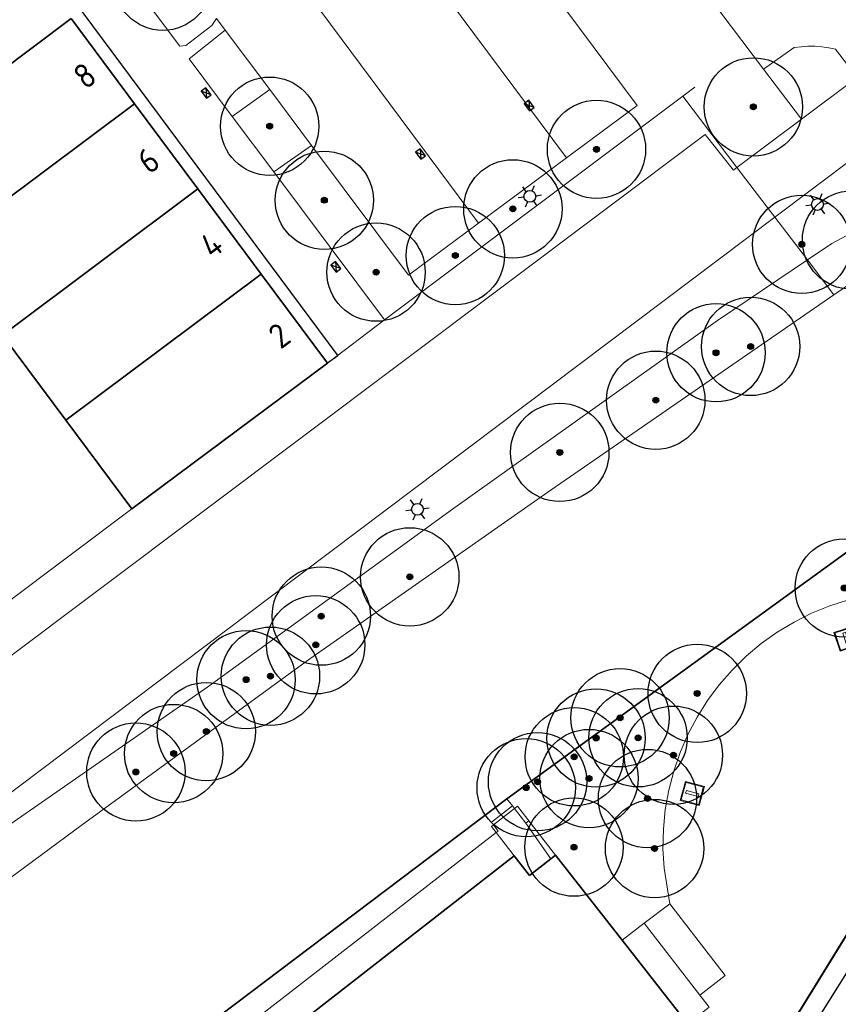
# Model space of a CAD drawing. Header units: metres. Extents: x 92877 to 94117, y 464509 to 465451.
# Tile 56 of 102: x 93119 to 93160, y 465141 to 465191. Entities that reach past the tile are written whole.
import ezdxf
from ezdxf.enums import TextEntityAlignment as Align

# ---------------------------------------------------------------- set-up
doc = ezdxf.new("R2010")
doc.units = ezdxf.units.M
doc.linetypes.add('IE-TERREINAFSCHEIDING', pattern=[10, 8, -2])
doc.linetypes.add('XX-PROJECTGRENS', pattern=[18, 12, -3, 0, -3])
doc.layers.get('0').update_dxf_attribs({"linetype": 'CONTINUOUS'})
for name, color, linetype, lineweight in [('B-WE-GK-BESCHOEIING-G', 252, 'GK-BESCHOEIING', 35), ('B-WE-GR-BEPLANTING_CULTUUR-G', 252, 'CONTINUOUS', 18), ('B-WE-GR-BOOM-S', 90, 'CONTINUOUS', 25), ('B-WE-IE-TERREINAFSCHEIDING-G', 252, 'IE-TERREINAFSCHEIDING', 18), ('B-WE-IE-TERREINAFSCHEIDING_KUNSTMATIG_HEKWERK-G', 252, 'IE-TERREINAFSCHEIDING-KUNSTMATIG', 18), ('B-WE-KL-ET_LS_OV_LICHTMAST-S', 252, 'CONTINUOUS', 25), ('B-WE-OG-TOPOGRAFIE_BEBOUWING-GV', 252, 'CONTINUOUS', 35), ('B-WE-OG-TOPOGRAFIE_BEBOUWING_LUIFEL-GV', 252, 'CONTINUOUS', 18), ('B-WE-OG-TOPOGRAFIE_HUISNUMMER-T25', 7, 'CONTINUOUS', 20), ('B-WE-OG-TOPOGRAFIE_WATER-GV', 252, 'CONTINUOUS', 18), ('B-WE-RI-HWA_KOLK-S', 252, 'CONTINUOUS', 25), ('B-WE-VH-VERHARDING-GV', 252, 'CONTINUOUS', 18), ('B-WE-VW-PAAL_BETON-S', 252, 'CONTINUOUS', 0), ('N-WE-KG-GRENS_PROJECT-G', 1, 'XX-PROJECTGRENS', 35), ('V-WE-VH-MATERIAALGRENS-G', 7, 'CONTINUOUS-V', 25)]:
    doc.layers.add(name, color=color, linetype=linetype, lineweight=lineweight)
doc.layers.add('B_OVERBOUWLIJN_LIJN_1', color=252, linetype='CONTINUOUS')
doc.styles.get("Standard").update_dxf_attribs({"font": 'isocp.shx'})
doc.linetypes.add('CONTINUOUS-V', pattern='A,3.5,[24,NLCS.SHX,S=0.5,R=0,X=0,Y=0],3.5', length=7)
doc.linetypes.add('GK-BESCHOEIING', pattern='A,30,-5,[1,NLCS.SHX,S=1,R=0,X=0,Y=0],-5', length=40)
doc.linetypes.add('IE-TERREINAFSCHEIDING-KUNSTMATIG', pattern='A,4,[82,NLCS.SHX,S=0.75,R=90,X=0,Y=0],4,-2', length=10)

# ---------------------------------------------------------------- blocks, each defined once
blk = doc.blocks.new('Q_PAAL_STEEN')
for points in [[(-0.5, 0.5), (0.5, 0.5), (0.5, -0.5), (-0.5, -0.5)], [(-0.08, 0.333), (0.071, 0.333), (0.071, -0.329), (-0.08, -0.329)]]:
    blk.add_lwpolyline(points, close=True)
blk.add_lwpolyline([(-0.442, 0.464), (0.438, 0.464, -0.414214), (0.459, 0.442), (0.459, -0.437, -0.414214), (0.438, -0.459), (-0.442, -0.459, -0.414214), (-0.463, -0.437), (-0.463, 0.442), (-0.463, 0.444), (-0.463, 0.446), (-0.463, 0.448), (-0.462, 0.45), (-0.461, 0.451), (-0.46, 0.453), (-0.459, 0.455), (-0.458, 0.456), (-0.457, 0.457), (-0.456, 0.459), (-0.454, 0.46), (-0.453, 0.461), (-0.451, 0.462), (-0.449, 0.462), (-0.447, 0.463), (-0.446, 0.463), (-0.444, 0.464), (-0.442, 0.464)], format="xyb")
blk = doc.blocks.new('Q_LICHTMAST')
for points in [[(0, 0.3), (0, 0.6)], [(-0.26, 0.15), (-0.52, 0.3)], [(0.26, 0.15), (0.52, 0.3)], [(-0.26, -0.15), (-0.52, -0.3)], [(0, -0.3), (0, -0.6)], [(0.26, -0.15), (0.52, -0.3)]]:
    blk.add_lwpolyline(points)
blk.add_circle((0, 0), 0.3)
blk = doc.blocks.new('B-SRI-KOLK_COMBINATIE-SO')
for p, q in [((-1.125, 0), (1.125, 1.5)), ((1.125, 0), (-1.125, 1.5))]:
    blk.add_line(p, q)
at = {"flags": 128}
blk.add_lwpolyline([(-1.125, 0), (1.125, 0), (1.125, 1.5), (-1.125, 1.5)], close=True, dxfattribs=at)
blk = doc.blocks.new('SGR-BOOM_01')
at = {"ltscale": 0.1}
h = blk.add_hatch(color=256, dxfattribs=at)
edge = h.paths.add_edge_path()
edge.add_arc((0, 0), 0.15, 0, 360)
for radius in [2.5, 0.045]:
    blk.add_circle((0, 0), radius)
blk.add_circle((0, 0), 0.15, dxfattribs=at)

msp = doc.modelspace()

# ---------------------------------------------------------------- linework, layer by layer
at = {"layer": 'B-WE-GK-BESCHOEIING-G'}
for p, q in [((93165.355, 465167.305), (93143.4, 465151.366)), ((93143.4, 465151.366), (93124.491, 465137.09))]:
    msp.add_line(p, q, dxfattribs=at)
at = {"layer": 'B-WE-GR-BEPLANTING_CULTUUR-G'}
for p, q in [((93156.453, 465188.48), (93158.381, 465185.935)), ((93129.431, 465186.061), (93131.332, 465187.439)), ((93131.536, 465183.246), (93133.459, 465184.593)), ((93143.4, 465151.366), (93143.676, 465151.001)), ((93151.681, 465146.017), (93150.377, 465145.036))]:
    msp.add_line(p, q, dxfattribs=at)
at = {"layer": 'B-WE-GR-BEPLANTING_CULTUUR-G', "flags": 128}
for points in [[(93158.677, 465178.768), (93159.927, 465179.609), (93161.417, 465180.401), (93165.36, 465181.597)], [(93069.894, 465115.381), (93071.118, 465116.219), (93078.33, 465120.671), (93092.116, 465130.628), (93112.596, 465146.23), (93128.189, 465157.051), (93140.623, 465166.097), (93154.108, 465175.697), (93158.677, 465178.768)]]:
    msp.add_lwpolyline(points, dxfattribs=at)
at = {"layer": 'B-WE-IE-TERREINAFSCHEIDING-G'}
for p, q in [((93145.635, 465148.316), (93144.356, 465150.124)), ((93150.377, 465145.036), (93153.216, 465141.379)), ((93153.216, 465141.379), (93153.217, 465141.379))]:
    msp.add_line(p, q, dxfattribs=at)
at = {"layer": 'B-WE-IE-TERREINAFSCHEIDING-G', "flags": 128}
for points in [[(93144.356, 465150.124), (93144.506, 465150.246), (93145.87, 465148.5)], [(93153.217, 465141.379), (93154.496, 465142.372), (93151.681, 465146.017)]]:
    msp.add_lwpolyline(points, dxfattribs=at)
at = {"layer": 'B-WE-IE-TERREINAFSCHEIDING_KUNSTMATIG_HEKWERK-G'}
for p, q in [((93152.345, 465187.091), (93152.957, 465187.55)), ((93152.345, 465187.091), (93137.166, 465175.719)), ((93155.092, 465183.479), (93152.345, 465187.091)), ((93157.024, 465180.94), (93155.092, 465183.479)), ((93158.677, 465178.768), (93157.024, 465180.94)), ((93158.677, 465178.768), (93160.031, 465176.989)), ((93134.276, 465173.512), (93137.166, 465175.719)), ((93117.839, 465161.244), (93124.317, 465166.107)), ((93143.676, 465151.001), (93143.783, 465150.863)), ((93143.783, 465150.863), (93144.356, 465150.124))]:
    msp.add_line(p, q, dxfattribs=at)
at = {"layer": 'B-WE-OG-TOPOGRAFIE_BEBOUWING-GV'}
for p, q in [((93121.239, 465191.046), (93111.298, 465183.617)), ((93121.239, 465191.046), (93124.461, 465186.712)), ((93124.461, 465186.712), (93114.52, 465179.284)), ((93124.461, 465186.712), (93127.683, 465182.379)), ((93127.683, 465182.379), (93117.742, 465174.95)), ((93127.683, 465182.379), (93130.905, 465178.045)), ((93130.905, 465178.045), (93120.964, 465170.617)), ((93130.905, 465178.045), (93134.276, 465173.512)), ((93120.964, 465170.617), (93117.742, 465174.95)), ((93134.276, 465173.512), (93124.317, 465166.107)), ((93124.317, 465166.107), (93120.964, 465170.617)), ((93143.774, 465148.466), (93144.548, 465147.471)), ((93144.548, 465147.471), (93145.635, 465148.316)), ((93145.635, 465148.316), (93145.87, 465148.5)), ((93145.87, 465148.5), (93149.257, 465144.167))]:
    msp.add_line(p, q, dxfattribs=at)
at = {"layer": 'B-WE-OG-TOPOGRAFIE_BEBOUWING-GV', "flags": 128}
for points in [[(93123.481, 465135.81), (93125.014, 465133.857), (93143.774, 465148.466)], [(93149.257, 465144.167), (93152.116, 465140.508), (93150.664, 465139.497), (93151.185, 465138.826)]]:
    msp.add_lwpolyline(points, dxfattribs=at)
at = {"layer": 'B-WE-OG-TOPOGRAFIE_BEBOUWING_LUIFEL-GV'}
for p, q in [((93143.783, 465150.863), (93142.721, 465150.038)), ((93142.859, 465149.643), (93143.774, 465148.466))]:
    msp.add_line(p, q, dxfattribs=at)
at = {"layer": 'B-WE-OG-TOPOGRAFIE_BEBOUWING_LUIFEL-GV', "flags": 128}
for points in [[(93145.87, 465148.5), (93143.938, 465150.984), (93143.783, 465150.863)], [(93142.721, 465150.038), (93142.615, 465149.956), (93142.859, 465149.643)], [(93144.548, 465147.471), (93144.818, 465147.681), (93145.635, 465148.316)]]:
    msp.add_lwpolyline(points, dxfattribs=at)
at = {"layer": 'B-WE-OG-TOPOGRAFIE_WATER-GV'}
msp.add_line((93161.071, 465177.706), (93160.031, 465176.989), dxfattribs=at)
at = {"layer": 'B-WE-OG-TOPOGRAFIE_WATER-GV', "flags": 128}
msp.add_lwpolyline([(93160.031, 465176.989), (93145.647, 465167.083), (93133.367, 465158.49), (93121.74, 465150), (93101.821, 465135.288), (93093.118, 465128.705)], dxfattribs=at)
at = {"layer": 'B-WE-VH-VERHARDING-GV'}
for p, q in [((93147.56, 465200.218), (93156.453, 465188.48)), ((93129.586, 465197.272), (93141.952, 465180.632)), ((93136.913, 465196.761), (93146.428, 465183.958)), ((93128.628, 465191.057), (93129.072, 465190.462)), ((93129.072, 465190.462), (93131.332, 465187.439)), ((93131.332, 465187.439), (93133.459, 465184.593)), ((93131.536, 465183.246), (93129.431, 465186.061)), ((93158.381, 465185.935), (93155.092, 465183.479)), ((93141.952, 465180.632), (93146.428, 465183.958)), ((93137.166, 465175.719), (93131.536, 465183.246)), ((93142.721, 465150.038), (93142.953, 465149.716)), ((93142.953, 465149.716), (93142.859, 465149.643)), ((93150.377, 465145.036), (93149.257, 465144.167)), ((93150.377, 465145.036), (93153.217, 465141.379))]:
    msp.add_line(p, q, dxfattribs=at)
at = {"layer": 'B-WE-VH-VERHARDING-GV', "flags": 128}
for points in [[(93146.428, 465183.958), (93150.024, 465186.631), (93140.429, 465199.515), (93136.913, 465196.761)], [(93128.628, 465191.057), (93128.386, 465190.689), (93127.065, 465189.669), (93126.756, 465189.636), (93120.381, 465198.16)], [(93129.431, 465186.061), (93127.237, 465188.994), (93129.072, 465190.462)], [(93156.453, 465188.48), (93158.007, 465189.568), (93158.357, 465189.613), (93158.709, 465189.635), (93159.061, 465189.634), (93159.413, 465189.61), (93159.763, 465189.563), (93160.108, 465189.493)], [(93160.108, 465189.493), (93161.208, 465188.045), (93158.381, 465185.935)], [(93157.024, 465180.94), (93163.116, 465185.527), (93165.72, 465181.87)], [(93153.474, 465185.146), (93117.617, 465158.225), (93116.254, 465160.054)], [(93155.092, 465183.479), (93154.917, 465183.328), (93153.474, 465185.146)], [(93133.459, 465184.593), (93138.395, 465177.988), (93141.952, 465180.632)], [(93067.957, 465117.946), (93071.81, 465118.2), (93072.51, 465117.28), (93131.562, 465161.77), (93157.024, 465180.94)], [(93167.602, 465163.525), (93165.213, 465162.519), (93162.729, 465161.879), (93161.742, 465161.722), (93160.771, 465161.49), (93159.82, 465161.183), (93158.895, 465160.804), (93158.003, 465160.355), (93157.148, 465159.838), (93156.336, 465159.256), (93155.57, 465158.614), (93154.857, 465157.914), (93154.2, 465157.162), (93153.603, 465156.36), (93153.07, 465155.516), (93152.603, 465154.632), (93152.206, 465153.715), (93151.881, 465152.771), (93151.63, 465151.804), (93151.454, 465150.82), (93151.355, 465149.826), (93151.333, 465148.827), (93151.388, 465147.829), (93151.681, 465146.017)], [(93143.676, 465151.001), (93142.618, 465150.18), (93142.721, 465150.038)], [(93142.859, 465149.643), (93125.168, 465135.929), (93124.588, 465136.664), (93123.481, 465135.81)], [(93153.217, 465141.379), (93153.689, 465140.771), (93152.985, 465140.224)]]:
    msp.add_lwpolyline(points, dxfattribs=at)
at = {"layer": 'B_OVERBOUWLIJN_LIJN_1', "flags": 128}
msp.add_lwpolyline([(93114.617, 465199.951), (93115.131, 465200.333), (93134.79, 465173.893), (93134.276, 465173.512)], dxfattribs=at)
at = {"layer": 'N-WE-KG-GRENS_PROJECT-G', "const_width": 0.1, "flags": 128}
msp.add_lwpolyline([(93142.804, 465086.89), (93145.447, 465089.504), (93147.332, 465091.955), (93148.613, 465093.182), (93161.411, 465113.679), (93167.204, 465122.957), (93170.456, 465128.173), (93179.763, 465143.103), (93186.894, 465154.496), (93187.89, 465154.904), (93188.17, 465154.679), (93191.39, 465152.077), (93194.828, 465149.413), (93202.752, 465142.922), (93211.334, 465136.086), (93246.401, 465107.701), (93253.059, 465102.314), (93253.343, 465100.976), (93245.804, 465089.865), (93244.522, 465087.941), (93231.812, 465069.293), (93227.954, 465063.58), (93226.853, 465062.424), (93215.691, 465046.012), (93211.996, 465040.636), (93204.425, 465029.753), (93202.609, 465027.143), (93198.032, 465020.213), (93194.363, 465014.869), (93190.619, 465009.505), (93189.819, 465008.221), (93185.531, 465002.305), (93181.433, 464996.691), (93178.696, 464993.153), (93172.103, 464984.564), (93163.085, 464972.835), (93161.131, 464970.564), (93154.083, 464961.647), (93148.985, 464955.311), (93145.469, 464951.039), (93138.605, 464942.927), (93131.702, 464935.14), (93128.236, 464931.41), (93126.865, 464929.653), (93122.062, 464924.79), (93112.82, 464915.353), (93112.694, 464915.474), (93110.007, 464912.809), (93108.158, 464914.641), (93097.954, 464904.418), (93099.616, 464902.379), (93097.346, 464900.004), (93095.105, 464898.042), (93093.141, 464896.427), (93087.358, 464891.835), (93084.647, 464889.561), (93079.687, 464885.222), (93073.559, 464880.645), (93064.795, 464874.789), (93057.662, 464870.165), (93057.255, 464870.007), (93057.168, 464870.002), (93056.607, 464870.091), (93053.277, 464868.411), (93060.039, 464854.372), (93062.426, 464849.152), (93065.249, 464843.338), (93068.532, 464844.778), (93069.154, 464846.147), (93077.316, 464850.716), (93083.11, 464853.91), (93083.112, 464853.905), (93087.983, 464856.618), (93087.623, 464857.315), (93087.914, 464857.845), (93094.137, 464862.208), (93094.032, 464862.502), (93094.431, 464862.805), (93094.609, 464862.539), (93096.966, 464864.191), (93097.445, 464863.691), (93100.286, 464866.409), (93107.265, 464873.112), (93113.757, 464878.765), (93119.027, 464883.354), (93126.19, 464890.319), (93126.053, 464890.447), (93129.224, 464893.588), (93132.754, 464897.33), (93136.979, 464901.466), (93141.064, 464906.039), (93145.123, 464910.02), (93146.946, 464911.937), (93151.571, 464916.872), (93154.026, 464919.546), (93161.923, 464928.693), (93166.437, 464933.828), (93170.519, 464938.737), (93174.372, 464943.51), (93176.337, 464945.983), (93178.669, 464948.924), (93181.236, 464952.541), (93184.321, 464956.452), (93185.617, 464958.052), (93188.572, 464961.84), (93195.315, 464970.699), (93197.093, 464969.277), (93199.637, 464972.465), (93198.95, 464972.958), (93202.951, 464977.949), (93202.249, 464978.521), (93202.364, 464978.666), (93202.234, 464979.72), (93202.711, 464980.328), (93203.771, 464980.458), (93206.283, 464983.648), (93206.153, 464984.709), (93206.628, 464985.314), (93207.678, 464985.434), (93209.477, 464987.722), (93211.5, 464990.295), (93211.38, 464991.345), (93211.858, 464991.954), (93212.908, 464992.074), (93215.413, 464995.259), (93215.283, 464996.319), (93215.758, 464996.923), (93216.817, 464997.043), (93217.976, 464998.513), (93217.195, 464999.188), (93221.285, 465004.117), (93220.562, 465004.619), (93224.498, 465009.504), (93223.744, 465010.107), (93228.745, 465016.379), (93228.548, 465017.661), (93229.799, 465019.138), (93230.171, 465019.204), (93232.859, 465016.92), (93240.879, 465028.723), (93247.237, 465037.466), (93243.345, 465039.426), (93245.385, 465042.407), (93267.791, 465074.762), (93271.654, 465080.832), (93274.315, 465084.653), (93274.677, 465085.271), (93280.631, 465092.992), (93283.915, 465097.533), (93293.238, 465109.1), (93296.471, 465112.853), (93305.145, 465123.792), (93308.461, 465126.639), (93309.398, 465127), (93310.34, 465127.104), (93311.021, 465127.029), (93311.569, 465126.572), (93314.325, 465123.425), (93311.446, 465121.218), (93317.763, 465113.435), (93320.742, 465115.844), (93321.734, 465114.618), (93318.743, 465112.198), (93332.363, 465095.383), (93335.324, 465097.784), (93336.313, 465096.566), (93333.394, 465094.197), (93346.863, 465077.572), (93349.745, 465079.914), (93350.754, 465078.674), (93347.845, 465076.305), (93354.176, 465068.5), (93362.85, 465075.591), (93361.376, 465077.286), (93365.219, 465080.332), (93350.596, 465098.232), (93346.729, 465095.077), (93346.089, 465095.987), (93350.715, 465099.775, 0.50922), (93350.922, 465101.967), (93324.402, 465134.651), (93320.907, 465131.811), (93318.885, 465134.322, -0.098106), (93317.859, 465136.546), (93317.809, 465136.827), (93329.287, 465148.479), (93335.156, 465154.254), (93344.697, 465163.309, -0.349567), (93347.493, 465163.354), (93347.813, 465163.049), (93349.127, 465161.413), (93346.391, 465159.229), (93348.191, 465157.343), (93348.243, 465157.384), (93353.341, 465151.084), (93356.361, 465153.524), (93357.294, 465152.369), (93354.273, 465149.929), (93367.901, 465133.094), (93370.919, 465135.533), (93371.856, 465134.369), (93368.844, 465131.928), (93379.841, 465118.334), (93382.859, 465120.772), (93383.785, 465119.621), (93380.762, 465117.178), (93384.644, 465112.392), (93390.968, 465117.536), (93393.698, 465119.744), (93389.575, 465124.751), (93393.126, 465127.653), (93381.652, 465141.958), (93378.045, 465139.012), (93374.932, 465142.847), (93384.724, 465150.628, 0.393005), (93384.971, 465152.673), (93376.322, 465163.131, 0.393551), (93374.278, 465163.377), (93369.858, 465159.798), (93359.893, 465172.144), (93359.196, 465171.59), (93356.894, 465174.416), (93366.327, 465182.365), (93383.74, 465196.71, -0.309181), (93386.819, 465196.235), (93386.977, 465196.072), (93387.797, 465195.067), (93385.13, 465192.859), (93391.412, 465185.104), (93394.43, 465187.543), (93395.435, 465186.298), (93392.425, 465183.858), (93405.872, 465167.212), (93408.891, 465169.662), (93409.895, 465168.418), (93406.884, 465165.977), (93415.682, 465155.114), (93422.305, 465160.477), (93419.312, 465164.504), (93427.805, 465171.459), (93432.936, 465175.602, 0.389945), (93433.117, 465177.605), (93406.306, 465210.598, 0.403895), (93404.272, 465210.792), (93395.071, 465203.259, -0.04985), (93394.529, 465205.075), (93406.003, 465214.474), (93406.153, 465214.258), (93408.855, 465216.515), (93413.243, 465220.126), (93424.061, 465228.978), (93433.335, 465236.564), (93456.901, 465255.803), (93462.358, 465260.256), (93474.24, 465257.384), (93487.491, 465268.365), (93481.957, 465274.413), (93477.953, 465270.75), (93460.622, 465275.164), (93454.054, 465277.377), (93450.532, 465272.851), (93448.516, 465271.205), (93400.455, 465231.959), (93399.011, 465233.652), (93395.691, 465230.975), (93395.475, 465231.241), (93389.321, 465226.059), (93372.983, 465212.672), (93260.058, 465121.022), (93254.212, 465128.327), (93255.485, 465129.359), (93251.172, 465134.67), (93250.976, 465134.513), (93249.73, 465136.066), (93249.925, 465136.222), (93245.512, 465141.593), (93245.414, 465141.489), (93215.797, 465178.086), (93224.817, 465185.374), (93221.615, 465189.311), (93221.504, 465189.439), (93221.504, 465189.484), (93221.582, 465189.664), (93258.555, 465216.278), (93287.858, 465237.306), (93316.719, 465257.815), (93323.665, 465262.74), (93325.266, 465260.773), (93334.631, 465268.404), (93348.967, 465280.041), (93353.283, 465283.494), (93353.525, 465283.192), (93373.219, 465297.094), (93403.844, 465318.948), (93403.686, 465319.158), (93405.483, 465320.403), (93410.351, 465324.912), (93402.835, 465333.569), (93398.335, 465338.895), (93392.573, 465334.08), (93389.104, 465331.474), (93348.447, 465302.964), (93320.1, 465282.787), (93289.014, 465260.48), (93254.82, 465235.917), (93226.588, 465215.717), (93213.129, 465205.995), (93182.769, 465181.222), (93183.254, 465180.57), (93182.292, 465179.905), (93183.685, 465178.016), (93174.631, 465171.467), (93173.396, 465173.195), (93172.303, 465172.388), (93168.471, 465170.193), (93170.119, 465168.084), (93171.264, 465166.905), (93171.887, 465165.92), (93172.046, 465165.485), (93172.061, 465164.02), (93171.791, 465162.221), (93171.603, 465161.889), (93167.902, 465156.013), (93164.39, 465150.403), (93160.435, 465144.058), (93158.382, 465140.726), (93156.607, 465137.917), (93154.807, 465135.049), (93153.786, 465134.188), (93154.016, 465133.775), (93153.338, 465133.133), (93153.16, 465132.506), (93153.134, 465132.463), (93152.077, 465130.671), (93150.973, 465128.906), (93147.775, 465123.769), (93144.058, 465117.809), (93140.544, 465112.153), (93139.017, 465109.781), (93136.381, 465105.485), (93134.48, 465102.415), (93134.183, 465101.965), (93133.958, 465101.735), (93130.915, 465098.93), (93126.03, 465094.455), (93121.818, 465090.575), (93117.904, 465086.833), (93113.47, 465082.448), (93112.834, 465082.495), (93109.779, 465079.439), (93106.782, 465076.441), (93106.819, 465075.801), (93105.522, 465074.513), (93100.162, 465069.076), (93097.993, 465066.793), (93094.572, 465063.113), (93089.135, 465057.106), (93083.693, 465051.015), (93080.417, 465047.335), (93077.017, 465043.497), (93073.934, 465040.014), (93073.472, 465039.534), (93072.001, 465037.863), (93071.812, 465037.638), (93069.705, 465035.225), (93068.078, 465033.424), (93064.121, 465029.238), (93059.891, 465024.784), (93054.546, 465019.348), (93051.829, 465016.783), (93042.954, 465008.588), (93039.428, 465005.328), (93039.04, 465005.881), (93035.768, 465003.501), (93034.642, 465002.582), (93035.282, 465001.847), (93028.269, 464995.871), (93027.63, 464996.626), (93025.853, 464995.108), (93024.898, 464994.489), (93025.348, 464993.801), (93025.385, 464993.139), (93023.546, 464991.657), (93020.74, 464989.867), (93009.831, 464980.839), (93002.614, 464974.822), (93001.219, 464974.424), (92997.627, 464972.314), (93000.275, 464968.182), (93003.222, 464963.818), (93004.539, 464962.472), (93005.558, 464961.008), (93007.714, 464956.785), (93011.389, 464958.36), (93011.758, 464959.803), (93016.761, 464964.005), (93022.798, 464969.066), (93023.124, 464969.069), (93023.859, 464969.958), (93031.994, 464976.787), (93034.007, 464978.44), (93039.335, 464982.95), (93042.149, 464985.327), (93043.343, 464986.286), (93048.652, 464990.9), (93051.638, 464993.482), (93054.319, 464995.599), (93054.16, 464995.728), (93056.817, 464998.088), (93056.95, 464998.249), (93057.025, 464998.223), (93061.752, 465002.708), (93069.172, 465009.817), (93070.327, 465011.305), (93072.947, 465014.003), (93077.454, 465018.647), (93081.951, 465023.517), (93086.147, 465028.149), (93090.291, 465032.813), (93095.645, 465038.867), (93100.706, 465044.522), (93107.652, 465052.218), (93109.08, 465053.733), (93109.476, 465054.154), (93112.165, 465057.006), (93113.936, 465058.77), (93117.521, 465062.601), (93121.643, 465066.775), (93123.547, 465068.699), (93128.69, 465073.617), (93128.797, 465073.72), (93131.858, 465076.592), (93136.523, 465080.981), (93138.359, 465082.708)], format="xyb", close=True, dxfattribs=at)
at = {"layer": 'V-WE-VH-MATERIAALGRENS-G'}
msp.add_line((93159.23, 465140.197), (93161.309, 465143.516), dxfattribs=at)

# ---------------------------------------------------------------- block references
at = {"layer": 'B-WE-GR-BOOM-S'}
for p, rotation in [((93125.899, 465192.945), 127), ((93155.932, 465186.553), 127), ((93131.334, 465185.571), 127), ((93147.953, 465184.395), 37), ((93134.11, 465181.804), 127), ((93143.7, 465181.368), 37), ((93160.923, 465179.78), 28), ((93158.392, 465179.565), 127), ((93140.774, 465178.992), 37), ((93136.744, 465178.15), 127), ((93155.794, 465174.369), 34.99999999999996), ((93154.033, 465174.051), 34.99999999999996), ((93150.97, 465171.635), 34.99999999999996), ((93146.087, 465168.981), 34.99999999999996), ((93138.459, 465162.651), 34.99999999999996), ((93160.554, 465162.086), 17.99999999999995), ((93133.956, 465160.656), 35.99999999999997), ((93133.674, 465159.197), 34.99999999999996), ((93130.132, 465157.421), 35.99999999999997), ((93131.372, 465157.599), 35.99999999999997), ((93153.076, 465156.724), 58), ((93149.152, 465155.485), 35.99999999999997), ((93128.109, 465154.783), 35.99999999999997), ((93147.931, 465154.454), 35.99999999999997), ((93150.067, 465154.468), 35.99999999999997), ((93126.447, 465153.666), 35.99999999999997), ((93146.823, 465153.501), 35.99999999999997), ((93151.864, 465153.58), 71.00000000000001), ((93124.526, 465152.728), 35.99999999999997), ((93144.956, 465152.231), 35.99999999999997), ((93147.573, 465152.395), 35.99999999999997), ((93144.377, 465151.931), 35.99999999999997), ((93150.547, 465151.378), 80), ((93146.807, 465148.906), 128), ((93150.905, 465148.835), 89)]:
    msp.add_blockref('SGR-BOOM_01', p, dxfattribs=dict(at, rotation=rotation))
at = {"layer": 'B-WE-KL-ET_LS_OV_LICHTMAST-S', "rotation": 37}
for p in [(93144.565, 465182.001), (93159.191, 465181.592), (93138.848, 465166.088)]:
    msp.add_blockref('Q_LICHTMAST', p, dxfattribs=at)
at = {"layer": 'B-WE-RI-HWA_KOLK-S', "xscale": 0.2, "yscale": 0.2, "zscale": 0.2, "rotation": 127}
for p in [(93128.227, 465187.35), (93144.649, 465186.71), (93139.12, 465184.247), (93134.818, 465178.508)]:
    msp.add_blockref('B-SRI-KOLK_COMBINATIE-SO', p, dxfattribs=at)
at = {"layer": 'B-WE-VW-PAAL_BETON-S'}
for p, rotation in [((93160.66, 465159.499), 18), ((93152.826, 465151.639), 75.00000000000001)]:
    msp.add_blockref('Q_PAAL_STEEN', p, dxfattribs=dict(at, rotation=rotation))

# ---------------------------------------------------------------- texts
at = {"layer": 'B-WE-OG-TOPOGRAFIE_HUISNUMMER-T25'}
for s, rotation, p in [('8', 36.8, (93121.928, 465188.145)), ('6', 36.8, (93125.161, 465183.827)), ('4', 36.8, (93128.369, 465179.542)), ('2', 36.6, (93131.826, 465174.925))]:
    msp.add_text(s, height=1.25, rotation=rotation, dxfattribs=at).set_placement(p, align=Align.MIDDLE)

doc.saveas('drawing.dxf')
